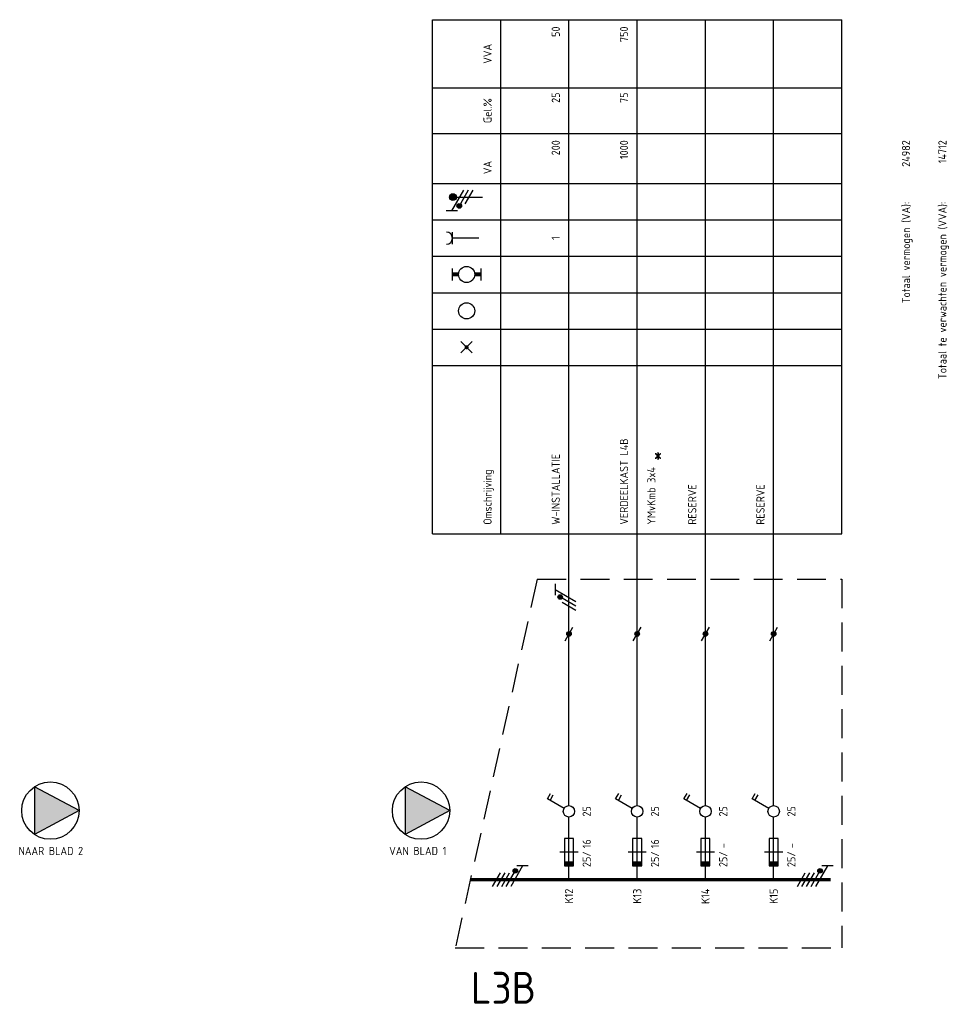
# Model space of a CAD drawing. Extents: x 36 to 1505, y -50 to 508.
# Tile 2 of 5: x 399 to 604, y 82 to 298. Entities that reach past the tile are written whole.
import ezdxf
from ezdxf.enums import TextEntityAlignment as Align

# ---------------------------------------------------------------- set-up
doc = ezdxf.new("R2010")
doc.units = 0
doc.linetypes.add('HIDDEN', pattern=[9.525, 6.35, -3.175])
doc.layers.get('0').update_dxf_attribs({"linetype": 'CONTINUOUS'})
for name, color, linetype in [('EL$1----', 3, 'CONTINUOUS'), ('EL$1----_L0A', 3, 'CONTINUOUS'), ('EL$1----_L3C', 3, 'CONTINUOUS'), ('EL6112--', 3, 'CONTINUOUS'), ('EL6222--', 3, 'CONTINUOUS')]:
    doc.layers.add(name, color=color, linetype=linetype)
doc.styles.add('BURO-018', font='iso.shx', dxfattribs={"height": 1.8})

# ---------------------------------------------------------------- blocks, each defined once
blk = doc.blocks.new('0302A1_')
at = {"color": 0, "linetype": 'Continuous'}
blk.add_line((-0.87, -1.5), (0.87, 1.5), dxfattribs=at)
at = {"color": 0, "const_width": 0.5}
blk.add_lwpolyline([(-0.25, 0, 1), (0.25, 0, 1)], format="xyb", close=True, dxfattribs=at)
at = {"color": 0, "linetype": 'Continuous'}
blk.add_circle((0, 0), 0.5, dxfattribs=at)
blk = doc.blocks.new('m1s')
at = {"color": 0, "linetype": 'Continuous'}
blk.add_line((0, 54), (0, 66), dxfattribs=at)
blk = doc.blocks.new('B2')
at = {"color": 0, "linetype": 'Continuous'}
for p, q in [((0, 16.25), (0, 21)), ((-4.75, 17.74), (-4.05, 18.95)), ((-1.08, 15.62), (-4.75, 17.74)), ((-4.14, 17.39), (-3.44, 18.6)), ((0, 0), (0, 13.75)), ((-1, 9), (-1, 3)), ((1, 9), (-1, 9)), ((1, 3), (1, 9)), ((2, 6), (-2, 6)), ((-1, 3), (1, 3))]:
    blk.add_line(p, q, dxfattribs=at)
blk.add_circle((0, 15), 1.25, dxfattribs=at)
blk.add_solid([(-1, 3), (-1, 4), (1, 3), (1, 4)], dxfattribs=at)
at = {"color": 1, "linetype": 'Continuous', "style": 'BURO-018'}
blk.add_attdef('E_IGS', text='', height=1.8, rotation=90, dxfattribs=at).set_placement((3, 15), align=Align.TOP_CENTER)
blk.add_attdef('E_ISP', text='', height=1.8, rotation=90, dxfattribs=at).set_placement((3, 6.9), align=Align.TOP_LEFT)
at = {"color": 1, "style": 'BURO-018'}
blk.add_attdef('E_VRIJ1', (-3, 3), '', height=1.8, rotation=90, dxfattribs=at)
at = {"color": 1, "linetype": 'Continuous', "style": 'BURO-018'}
blk.add_attdef('E_ISPH', text='', height=1.8, rotation=90, dxfattribs=at).set_placement((3, 6.2), align=Align.TOP_RIGHT)
blk = doc.blocks.new('111104')
at = {"color": 0, "linetype": 'Continuous'}
for p, q in [((-3, 6.98), (-3, 4.48)), ((-3, 5.73), (1.5, 3.13)), ((1.5, 2.13), (-1.5, 3.87)), ((1.5, 1.13), (-1.5, 2.87)), ((1.5, 0.13), (-1.5, 1.87)), ((1.5, -0.87), (-1.5, 0.87))]:
    blk.add_line(p, q, dxfattribs=at)
at = {"color": 0, "linetype": 'Continuous', "const_width": 0.5}
blk.add_lwpolyline([(-1.68, 4.12, 1), (-2.18, 4.12, 1)], format="xyb", close=True, dxfattribs=at)
at = {"color": 0, "linetype": 'Continuous'}
blk.add_circle((-1.93, 4.12), 0.5, dxfattribs=at)
at = {"color": 0, "linetype": 'Continuous', "style": 'BURO-018', "flags": 1}
blk.add_attdef('E_MATCODE', text='', height=1.8, dxfattribs=at).set_placement((0, 0), align=Align.MIDDLE)
blk = doc.blocks.new('m1')
at = {"color": 0, "linetype": 'Continuous'}
blk.add_line((0, 21), (0, 33), dxfattribs=at)
blk = doc.blocks.new('b1s')
at = {"color": 0, "linetype": 'Continuous'}
blk.add_line((0, 33), (0, 54), dxfattribs=at)
blk = doc.blocks.new('111104A')
at = {"color": 0, "linetype": 'Continuous'}
for p, q in [((-3, 4.98), (-3, 2.48)), ((-3, 3.73), (1.5, 1.13)), ((1.5, 0.13), (-1.5, 1.87)), ((1.5, -0.87), (-1.5, 0.87))]:
    blk.add_line(p, q, dxfattribs=at)
at = {"color": 0, "linetype": 'Continuous', "const_width": 0.5}
blk.add_lwpolyline([(-1.68, 2.12, 1), (-2.18, 2.12, 1)], format="xyb", close=True, dxfattribs=at)
at = {"color": 0, "linetype": 'Continuous'}
blk.add_circle((-1.93, 2.12), 0.5, dxfattribs=at)
at = {"color": 0, "linetype": 'Continuous', "style": 'BURO-018', "flags": 1}
blk.add_attdef('E_MATCODE', text='', height=1.8, dxfattribs=at).set_placement((0, 0), align=Align.MIDDLE)
blk = doc.blocks.new('KOLNR6')
at = {"color": 0, "linetype": 'Continuous'}
for p, q in [((-3.5, -1.5), (-3.5, 1.5)), ((3, 0), (-3.5, 0))]:
    blk.add_line(p, q, dxfattribs=at)
blk.add_arc((-5, 0), 1.5, 270, 90, dxfattribs=at)
blk = doc.blocks.new('KOLNR5')
at = {"color": 0, "linetype": 'Continuous'}
for p, q in [((-3.5, -1.5), (-3.5, 1.5)), ((3.5, 1.5), (3.5, -1.5))]:
    blk.add_line(p, q, dxfattribs=at)
at = {"color": 0, "linetype": 'Continuous', "const_width": 1}
for points in [[(-2, 0), (-3.5, 0)], [(2, 0), (3.5, 0)]]:
    blk.add_lwpolyline(points, dxfattribs=at)
at = {"color": 0, "linetype": 'Continuous'}
blk.add_circle((0, 0), 2, dxfattribs=at)
blk = doc.blocks.new('KOLNR1')
at = {"color": 0, "linetype": 'Continuous'}
for p, q in [((1.41, -1.41), (-1.41, 1.41)), ((-1.41, -1.41), (1.41, 1.41))]:
    blk.add_line(p, q, dxfattribs=at)
at = {"color": 0, "linetype": 'Continuous', "const_width": 0.5}
blk.add_lwpolyline([(-0.25, 0, 1), (0.25, 0, 1)], format="xyb", close=True, dxfattribs=at)
blk = doc.blocks.new('KOLNR3')
at = {"color": 0, "linetype": 'Continuous'}
blk.add_circle((0, 0), 2, dxfattribs=at)
blk = doc.blocks.new('E00078')
at = {"color": 0, "linetype": 'Continuous'}
for p, q in [((-3, 6.48), (-3, 8.98)), ((-3, 7.73), (1.5, 5.13)), ((0, 7.5), (0, 1)), ((1.5, 4.13), (-1.5, 5.87)), ((1.5, 3.13), (-1.5, 4.87))]:
    blk.add_line(p, q, dxfattribs=at)
at = {"color": 0, "linetype": 'Continuous', "const_width": 0.5}
blk.add_lwpolyline([(-2.18, 6.12, 1), (-1.68, 6.12, 1)], format="xyb", close=True, dxfattribs=at)
at = {"color": 0, "const_width": 0.75}
blk.add_lwpolyline([(-0.38, 7.5, 1), (0.38, 7.5, 1)], format="xyb", close=True, dxfattribs=at)
at = {"color": 0, "linetype": 'Continuous'}
for centre, radius in [((-1.93, 6.12), 0.5), ((0, 7.5), 0.75)]:
    blk.add_circle(centre, radius, dxfattribs=at)
at = {"color": 0, "linetype": 'Continuous', "style": 'BURO-018'}
for tag, p in [('E_GKAST', (0, 14)), ('E_GROEP', (0, 11)), ('E_SGROEP', (4.5, 11))]:
    blk.add_attdef(tag, text='', height=1.8, dxfattribs=at).set_placement(p, align=Align.MIDDLE)
at = {"color": 0, "linetype": 'Continuous', "style": 'BURO-018', "flags": 1}
for tag, p in [('E_VERMCODE', (13, 11)), ('E_MATCODE', (0, 0))]:
    blk.add_attdef(tag, text='', height=1.8, dxfattribs=at).set_placement(p, align=Align.MIDDLE)

msp = doc.modelspace()

# ---------------------------------------------------------------- linework, layer by layer
at = {"layer": 'EL$1----_L0A', "color": 1}
for p, q in [((490, 185), (490, 298)), ((490, 298), (580, 298)), ((505, 185), (505, 298)), ((580, 185), (580, 298)), ((490, 283), (580, 283)), ((490, 273), (580, 273)), ((490, 262), (580, 262)), ((490, 254), (580, 254)), ((490, 254), (580, 254)), ((490, 254), (580, 254)), ((490, 254), (580, 254)), ((490, 254), (580, 254)), ((490, 254), (580, 254)), ((490, 254), (580, 254)), ((490, 254), (580, 254)), ((490, 246), (580, 246)), ((490, 238), (580, 238)), ((490, 238), (580, 238)), ((490, 230), (580, 230)), ((490, 230), (580, 230)), ((490, 222), (580, 222)), ((490, 185), (580, 185))]:
    msp.add_line(p, q, dxfattribs=at)
at = {"layer": 'EL$1----_L0A'}
for p, q in [((520, 175), (520, 298)), ((535, 175), (535, 298)), ((550, 175), (550, 298)), ((565, 175), (565, 298))]:
    msp.add_line(p, q, dxfattribs=at)
at = {"layer": 'EL$1----_L0A', "color": 1, "linetype": 'HIDDEN'}
for p, q in [((513, 175), (495, 94)), ((513, 175), (580, 175)), ((580, 175), (580, 94)), ((495, 94), (580, 94))]:
    msp.add_line(p, q, dxfattribs=at)
at = {"layer": 'EL$1----_L0A', "const_width": 0.7}
msp.add_lwpolyline([(577.5, 109), (498.33, 109)], dxfattribs=at)
at = {"layer": 'EL6112--', "color": 2}
for p, q in [((412.3, 124.16), (402.5, 129.4)), ((402.5, 129.4), (402.5, 118.92)), ((493.78, 124.16), (483.98, 129.4)), ((483.98, 129.4), (483.98, 118.92)), ((412.3, 124.16), (402.5, 118.92)), ((493.78, 124.16), (483.98, 118.92))]:
    msp.add_line(p, q, dxfattribs=at)
for centre in [(406, 124.16), (487.48, 124.16)]:
    msp.add_circle(centre, 6.3, dxfattribs=at)
for points in [[(402.5, 129.4), (412.3, 124.16), (402.5, 118.92)], [(483.98, 129.4), (493.78, 124.16), (483.98, 118.92)]]:
    msp.add_solid(points, dxfattribs=at)

# ---------------------------------------------------------------- block references
at = {"layer": 'EL$1----'}
for p in [(520, 163), (535, 163), (550, 163), (565, 163)]:
    msp.add_blockref('0302A1_', p, dxfattribs=at)
at = {"layer": 'EL$1----_L0A', "xscale": 0.8888888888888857, "yscale": 0.8888888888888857, "zscale": 0.8888888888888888}
for name, p in [('KOLNR6', (497.5, 250)), ('KOLNR5', (497.5, 242)), ('KOLNR3', (497.5, 234)), ('KOLNR1', (497.5, 226))]:
    msp.add_blockref(name, p, dxfattribs=at)
at = {"layer": 'EL$1----_L0A'}
for name, p in [('m1s', (520, 109)), ('m1s', (535, 109)), ('m1s', (550, 109)), ('m1s', (565, 109)), ('b1s', (520, 109)), ('b1s', (535, 109)), ('b1s', (550, 109)), ('b1s', (565, 109)), ('m1', (520, 109)), ('m1', (535, 109)), ('m1', (550, 109)), ('m1', (565, 109))]:
    msp.add_blockref(name, p, dxfattribs=at)
ref = msp.add_blockref('B2', (520, 109), dxfattribs=at)
ref.add_attrib('E_ISPH', '25/', dxfattribs={"layer": '0', "color": 2, "linetype": 'Continuous', "height": 1.8, "rotation": 90, "style": 'BURO-018'}).set_placement((523, 115.2), align=Align.TOP_RIGHT)
ref.add_attrib('E_ISP', '16', dxfattribs={"layer": '0', "color": 2, "linetype": 'Continuous', "height": 1.8, "rotation": 90, "style": 'BURO-018'}).set_placement((523, 115.9), align=Align.TOP_LEFT)
ref.add_attrib('E_IGS', '25', dxfattribs={"layer": '0', "color": 2, "linetype": 'Continuous', "height": 1.8, "rotation": 90, "style": 'BURO-018'}).set_placement((523, 124), align=Align.TOP_CENTER)
ref = msp.add_blockref('B2', (535, 109), dxfattribs=at)
ref.add_attrib('E_ISPH', '25/', dxfattribs={"layer": '0', "color": 2, "linetype": 'Continuous', "height": 1.8, "rotation": 90, "style": 'BURO-018'}).set_placement((538, 115.2), align=Align.TOP_RIGHT)
ref.add_attrib('E_ISP', '16', dxfattribs={"layer": '0', "color": 2, "linetype": 'Continuous', "height": 1.8, "rotation": 90, "style": 'BURO-018'}).set_placement((538, 115.9), align=Align.TOP_LEFT)
ref.add_attrib('E_IGS', '25', dxfattribs={"layer": '0', "color": 2, "linetype": 'Continuous', "height": 1.8, "rotation": 90, "style": 'BURO-018'}).set_placement((538, 124), align=Align.TOP_CENTER)
ref = msp.add_blockref('B2', (550, 109), dxfattribs=at)
ref.add_attrib('E_ISPH', '25/', dxfattribs={"layer": '0', "color": 2, "linetype": 'Continuous', "height": 1.8, "rotation": 90, "style": 'BURO-018'}).set_placement((553, 115.2), align=Align.TOP_RIGHT)
ref.add_attrib('E_ISP', '-', dxfattribs={"layer": '0', "color": 2, "linetype": 'Continuous', "height": 1.8, "rotation": 90, "style": 'BURO-018'}).set_placement((553, 115.9), align=Align.TOP_LEFT)
ref.add_attrib('E_IGS', '25', dxfattribs={"layer": '0', "color": 2, "linetype": 'Continuous', "height": 1.8, "rotation": 90, "style": 'BURO-018'}).set_placement((553, 124), align=Align.TOP_CENTER)
ref = msp.add_blockref('B2', (565, 109), dxfattribs=at)
ref.add_attrib('E_ISPH', '25/', dxfattribs={"layer": '0', "color": 2, "linetype": 'Continuous', "height": 1.8, "rotation": 90, "style": 'BURO-018'}).set_placement((568, 115.2), align=Align.TOP_RIGHT)
ref.add_attrib('E_ISP', '-', dxfattribs={"layer": '0', "color": 2, "linetype": 'Continuous', "height": 1.8, "rotation": 90, "style": 'BURO-018'}).set_placement((568, 115.9), align=Align.TOP_LEFT)
ref.add_attrib('E_IGS', '25', dxfattribs={"layer": '0', "color": 2, "linetype": 'Continuous', "height": 1.8, "rotation": 90, "style": 'BURO-018'}).set_placement((568, 124), align=Align.TOP_CENTER)
at = {"layer": 'EL6112--'}
msp.add_blockref('111104A', (520, 169), dxfattribs=at)
at = {"layer": 'EL6112--', "rotation": 270}
for p in [(504.08, 109), (571.08, 109)]:
    msp.add_blockref('111104', p, dxfattribs=at)
at = {"layer": 'EL6222--', "rotation": 90}
msp.add_blockref('E00078', (502, 259), dxfattribs=at)

# ---------------------------------------------------------------- texts
at = {"layer": 'EL$1----_L0A', "color": 2, "style": 'BURO-018'}
for s, p in [('50', (518, 296.5)), ('750', (533, 296.5)), ('25', (518, 282)), ('75', (533, 282)), ('200', (518, 271.5)), ('1000', (533, 271.5)), ('24982', (595, 271.5)), ('14712', (603, 271.5)), ('Totaal vermogen (VA):', (595, 258)), ('Totaal te verwachten vermogen (VVA):', (603, 258))]:
    msp.add_text(s, height=1.8, rotation=90, dxfattribs=at).set_placement(p, align=Align.RIGHT)
for s, p in [('VVA', (503, 290.5)), ('Gel.%', (503, 278)), ('VA', (503, 265.5)), ('1', (518, 250))]:
    msp.add_text(s, height=1.8, rotation=90, dxfattribs=at).set_placement(p, align=Align.CENTER)
for s, height, p in [('VERDEELKAST L4B', 1.8, (533, 187)), ('W-INSTALLATIE', 1.8, (518, 187)), ('Omschrijving', 1.8, (503, 187)), ('YMvKmb 3x4', 1.8, (539, 187)), ('*', 3.6, (541, 201)), ('RESERVE', 1.8, (548, 187)), ('RESERVE', 1.8, (563, 187))]:
    msp.add_text(s, height=height, rotation=90, dxfattribs=at).set_placement(p)
for s, p in [('K12', (520, 107)), ('K13', (535, 107)), ('K14', (550, 107)), ('K15', (565, 107))]:
    msp.add_text(s, height=1.8, rotation=90, dxfattribs=at).set_placement(p, align=Align.MIDDLE_RIGHT)
at = {"layer": 'EL$1----_L3C', "color": 4, "style": 'BURO-018'}
msp.add_text('L3B', height=7, dxfattribs=at).set_placement((512.76, 85.21), align=Align.MIDDLE_RIGHT)
at = {"layer": 'EL6112--', "color": 2, "style": 'BURO-018'}
for s, p in [('NAAR BLAD 2', (399, 114.4)), ('VAN BLAD 1', (480.48, 114.4))]:
    msp.add_text(s, height=1.8, dxfattribs=at).set_placement(p)

doc.saveas('drawing.dxf')
